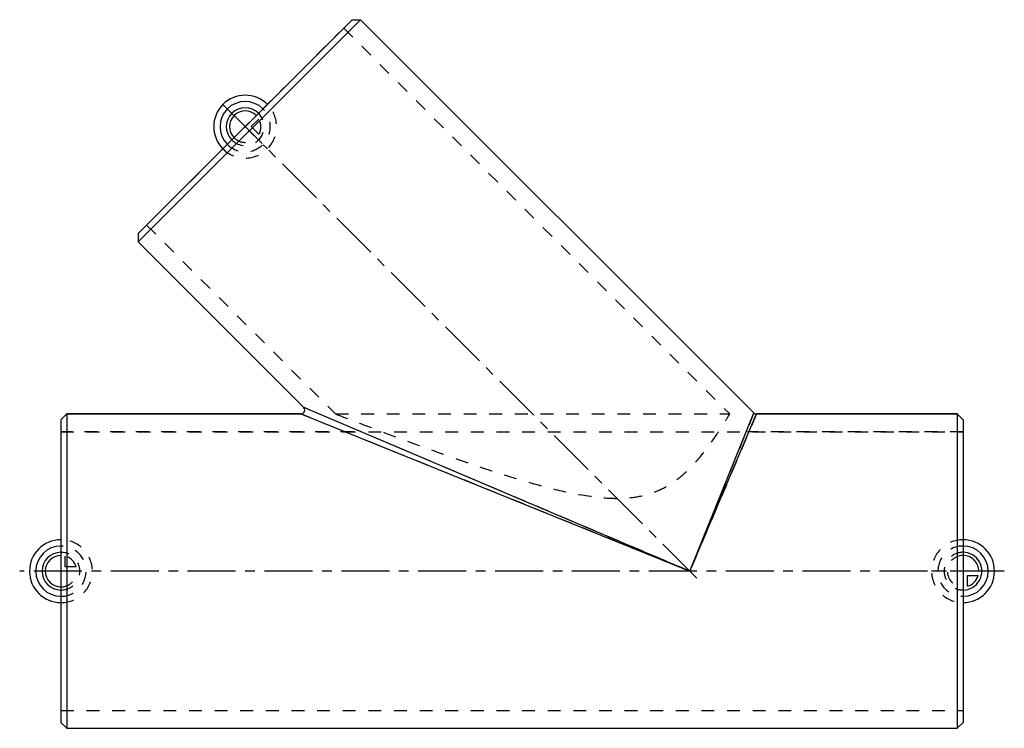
# Model space of a CAD drawing. Header units: millimetres. Extents: x 250 to 750, y 320 to 680.
import ezdxf

# ---------------------------------------------------------------- set-up
doc = ezdxf.new("R2010")
doc.units = ezdxf.units.MM
doc.header["$LTSCALE"] = 65.185185
doc.linetypes.add('CENTER', pattern=[0.6, 0.375, -0.075, 0.075, -0.075])
doc.linetypes.add('HIDDEN', pattern=[0.2, 0.1, -0.1])
for name, color, linetype in [('ACHSEN_S', 7, 'CONTINUOUS'), ('FASEN', 7, 'CONTINUOUS'), ('KOERPER', 7, 'CONTINUOUS'), ('KONST.EL_MIT_GEO', 7, 'CONTINUOUS'), ('KURVEN', 7, 'CONTINUOUS'), ('L1', 7, 'CONTINUOUS')]:
    doc.layers.add(name, color=color, linetype=linetype)

msp = doc.modelspace()

# ---------------------------------------------------------------- linework, layer by layer
at = {"layer": 'ACHSEN_S', "color": 2, "linetype": 'CENTER'}
msp.add_line((750.5, 399.64), (249.5, 399.64), dxfattribs=at)
at = {"layer": 'FASEN', "color": 7, "linetype": 'Continuous'}
for p, q in [((418.67, 680.36), (309.78, 571.47)), ((422.92, 680.36), (309.78, 567.22)), ((418.67, 680.36), (422.92, 680.36)), ((309.78, 571.47), (309.78, 567.22)), ((270.5, 476.64), (273.5, 479.64)), ((270.5, 476.64), (270.5, 322.64)), ((273.5, 479.64), (273.5, 319.64)), ((726.5, 479.64), (729.5, 476.64)), ((726.5, 479.64), (726.5, 319.64)), ((729.5, 476.64), (729.5, 322.64)), ((270.5, 322.64), (273.5, 319.64)), ((729.5, 322.64), (726.5, 319.64)), ((273.5, 319.64), (726.5, 319.64))]:
    msp.add_line(p, q, dxfattribs=at)
at = {"layer": 'KOERPER', "color": 7, "linetype": 'Continuous'}
for p, q in [((422.92, 680.36), (623.05, 480.23)), ((309.78, 567.22), (393.95, 483.05)), ((273.5, 479.64), (392.53, 479.64)), ((624.47, 479.64), (726.5, 479.64)), ((273.5, 319.64), (726.5, 319.64))]:
    msp.add_line(p, q, dxfattribs=at)
at = {"layer": 'KOERPER', "color": 8, "linetype": 'HIDDEN'}
for p, q in [((414.36, 676.05), (314.09, 575.78)), ((414.36, 676.05), (610.77, 479.64)), ((314.09, 575.78), (410.23, 479.64)), ((410.23, 479.64), (610.77, 479.64)), ((270.5, 470.54), (270.5, 328.74)), ((270.5, 470.54), (729.5, 470.54)), ((729.5, 470.54), (729.5, 328.74)), ((270.5, 328.74), (729.5, 328.74))]:
    msp.add_line(p, q, dxfattribs=at)
msp.add_open_spline([(410.23, 479.64), (415.65, 477.55), (430.86, 471.73), (451.45, 464.04), (472.18, 456.62), (488.74, 450.96), (505.73, 445.59), (523.11, 440.8), (537.97, 437.77), (550.09, 436.6), (559.25, 436.71), (568.25, 438.21), (576.63, 441.4), (583.91, 446.01), (591.73, 452.87), (598.94, 461.5), (605.09, 470.42), (608.73, 476.24), (610.35, 478.94), (610.77, 479.64)], degree=3, knots=[0, 0, 0, 0, 0.077233, 0.21645, 0.292251, 0.37002, 0.449089, 0.52907, 0.609721, 0.650255, 0.69083, 0.731214, 0.770894, 0.809132, 0.845226, 0.908826, 0.957992, 0.989251, 1, 1, 1, 1], dxfattribs=at)
at = {"layer": 'KONST.EL_MIT_GEO', "color": 7, "linetype": 'Continuous'}
for p, q in [((623.05, 480.23), (422.92, 680.36)), ((309.78, 567.22), (393.95, 483.05)), ((393.95, 483.05), (590.5, 399.64)), ((392.53, 479.64), (273.5, 479.64)), ((392.53, 479.64), (590.5, 399.64)), ((590.5, 399.64), (623.05, 480.23)), ((590.5, 399.64), (624.47, 479.64)), ((726.5, 479.64), (624.47, 479.64))]:
    msp.add_line(p, q, dxfattribs=at)
at = {"layer": 'KONST.EL_MIT_GEO', "color": 8, "linetype": 'HIDDEN'}
for p, q in [((590.5, 399.64), (393.95, 483.05)), ((590.5, 399.64), (392.53, 479.64)), ((623.05, 480.23), (590.5, 399.64)), ((624.47, 479.64), (590.5, 399.64)), ((419.33, 470.54), (270.5, 470.54)), ((729.5, 470.54), (619.87, 470.54))]:
    msp.add_line(p, q, dxfattribs=at)
at = {"layer": 'KONST.EL_MIT_GEO', "color": 7, "linetype": 'Continuous'}
for centre, start, end in [((392.53, 481.64), 269.9989, 45.0011), ((624.47, 481.64), 224.9974, 270.0026)]:
    msp.add_arc(centre, 2, start, end, dxfattribs=at)
at = {"layer": 'KURVEN', "color": 8, "linetype": 'HIDDEN'}
for p, q in [((375.54, 637.23), (352.91, 614.6)), ((367.34, 625.91), (371.22, 629.8)), ((364.23, 625.91), (375.54, 614.6)), ((371.22, 622.03), (367.34, 625.91)), ((270.5, 415.64), (270.5, 383.64)), ((272.7, 401.84), (272.7, 407.33)), ((278.19, 401.84), (272.7, 401.84)), ((280.1, 399.64), (270.5, 399.64)), ((729.5, 399.64), (713.5, 399.64)), ((729.5, 399.64), (729.5, 390.04))]:
    msp.add_line(p, q, dxfattribs=at)
at = {"layer": 'KURVEN', "color": 40, "linetype": 'Continuous'}
for p, q in [((352.91, 637.23), (364.23, 625.91)), ((745.5, 399.64), (729.5, 399.64)), ((731.7, 397.44), (737.19, 397.44)), ((731.7, 391.95), (731.7, 397.44))]:
    msp.add_line(p, q, dxfattribs=at)
for centre, radius, start, end in [((364.23, 625.91), 16, 45, 225), ((364.23, 625.91), 12.8, 45, 225), ((364.23, 625.91), 9.6, 45, 224.9999), ((364.23, 625.91), 8, 45, 224.9999), ((270.5, 399.64), 16, 90, 270), ((270.5, 399.64), 12.8, 90, 270), ((729.5, 399.64), 16, 270, 90), ((729.5, 399.64), 12.8, 270, 90), ((270.5, 399.64), 9.6, 90, 269.9999), ((270.5, 399.64), 8, 90, 269.9999), ((729.5, 399.64), 9.6, 270, 90.0001), ((729.5, 399.64), 8, 0, 90.0001), ((729.5, 399.64), 8, 285.962, 344.038)]:
    msp.add_arc(centre, radius, start, end, dxfattribs=at)
at = {"layer": 'KURVEN', "color": 8, "linetype": 'HIDDEN'}
for centre, radius, start, end in [((364.23, 625.91), 16, 225, 45), ((364.23, 625.91), 12.8, 225, 45), ((364.23, 625.91), 9.6, 224.9999, 45), ((364.23, 625.91), 8, 330.962, 29.038), ((364.23, 625.91), 8, 224.9999, 315), ((270.5, 399.64), 16, 270, 90), ((270.5, 399.64), 12.8, 270, 90), ((729.5, 399.64), 16, 90, 270), ((729.5, 399.64), 12.8, 90, 270), ((270.5, 399.64), 9.6, 269.9999, 90), ((270.5, 399.64), 8, 15.962, 74.038), ((729.5, 399.64), 9.6, 90.0001, 270), ((729.5, 399.64), 8, 90.0001, 270), ((270.5, 399.64), 8, 269.9999, 360)]:
    msp.add_arc(centre, radius, start, end, dxfattribs=at)
at = {"layer": 'L1', "color": 2, "linetype": 'CENTER'}
msp.add_line((594.04, 396.1), (362.81, 627.33), dxfattribs=at)

doc.saveas('drawing.dxf')
